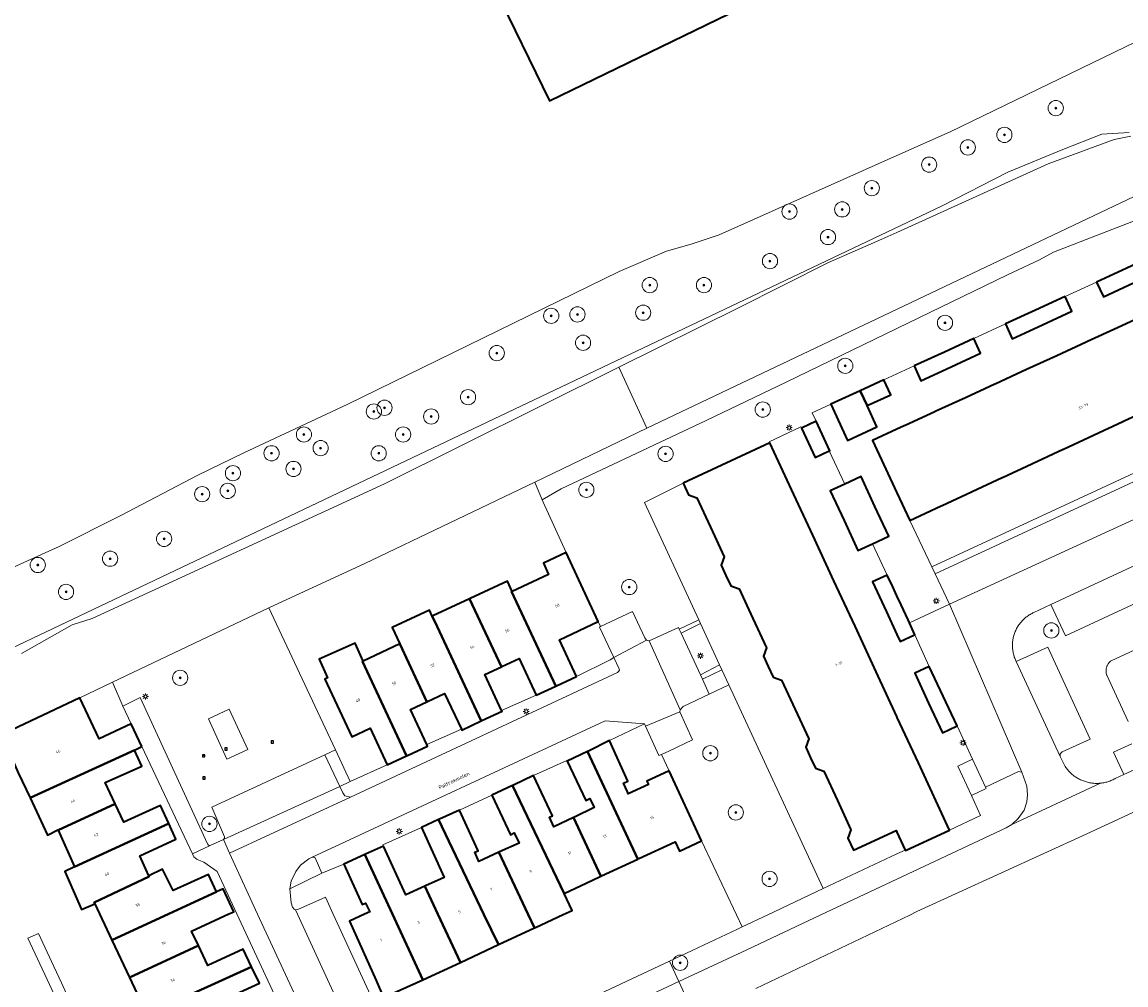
# Model space of a CAD drawing. Header units: metres. Extents: x 131489 to 134032, y 502353 to 503606.
# Tile 21 of 90: x 132885 to 133030, y 502549 to 502676. Entities that reach past the tile are written whole.
import ezdxf
from ezdxf.enums import TextEntityAlignment as Align

# ---------------------------------------------------------------- set-up
doc = ezdxf.new("R2010")
doc.units = ezdxf.units.M
for name, color, linetype, lineweight in [('B-WE-GR-BEPLANTING_CULTUUR_BODEMBEDEKKER-GV', 90, 'Continuous', 18), ('B-WE-GR-BEPLANTING_CULTUUR_HEESTERS-GV', 90, 'Continuous', 18), ('B-WE-GR-BOOM-S', 92, 'Continuous', 25), ('B-WE-GR-GRAS-GV', 60, 'Continuous', 13), ('B-WE-IE-MEUBILAIR_WEGMEUBILAIR-S', 7, 'Continuous', 25), ('B-WE-KL-ET_LS_OV_LICHTMAST-S', 190, 'Continuous', 25), ('B-WE-OG-BEBOUWING-GV', 7, 'Continuous', 35), ('B-WE-OG-BEBOUWING-T18', 1, 'Continuous', 18), ('B-WE-OG-TERREIN_CULTUURSCHEIDING-GV', 7, 'Continuous', 18), ('B-WE-OG-TERREIN_ERF-GV', 7, 'Continuous', 18), ('B-WE-OG-TOPOGRAFIE-T18', 1, 'Continuous', 18), ('B-WE-OG-WATER_SLOOT-GV', 120, 'Continuous', 18), ('B-WE-VH-VERHARDING_BETONSTRAATSTEEN-GV', 252, 'Continuous', 18), ('B-WE-VH-VERHARDING_TEGEL-GV', 252, 'Continuous', 18)]:
    doc.layers.add(name, color=color, linetype=linetype, lineweight=lineweight)
doc.styles.add('NLCS-ISO', font='NLCS-ISO.ttf')
doc.styles.add('NLCS-ISO-M200-T18', font='NLCS-ISO.ttf', dxfattribs={"height": 0.36})
doc.styles.add('NLCS-ISO-M200-T25', font='NLCS-ISO.ttf', dxfattribs={"height": 0.5})

# ---------------------------------------------------------------- blocks, each defined once
blk = doc.blocks.new('SKL-ET_OV_LICHTMAST-SO')
at = {"color": 0, "linetype": 'ByBlock', "lineweight": 18}
for points in [[(-1.25, 0), (-2, 0)], [(-1.41, 1.41), (-0.88, 0.88)], [(0, 2), (0, 1.25)], [(0.88, 0.88), (1.41, 1.41)], [(2, 0), (1.25, 0)], [(-1.41, -1.41), (-0.88, -0.88)], [(0, -1.25), (0, -2)], [(0.88, -0.88), (1.41, -1.41)]]:
    blk.add_lwpolyline(points, dxfattribs=at)
blk.add_circle((0, 0), 1, dxfattribs=at)
blk = doc.blocks.new('SIE-WEG_SPEELTOESTEL-SO')
at = {"flags": 128}
blk.add_lwpolyline([(-0.75, -0.75), (0.75, -0.75), (0.75, 0.75), (-0.75, 0.75)], close=True, dxfattribs=at)
at = {"style": 'NLCS-ISO'}
blk.add_text('SPT', height=0.45, dxfattribs=at).set_placement((0, 0), align=Align.MIDDLE_CENTER)
blk = doc.blocks.new('SGR-BOOM_01-SO')
at = {"linetype": 'ByBlock', "lineweight": 18}
h = blk.add_hatch(color=0, dxfattribs=at)
h.dxf.hatch_style = 1
edge = h.paths.add_edge_path()
edge.add_arc((0, 0), 0.25, 0, 360)
at = {"color": 0, "linetype": 'ByBlock', "lineweight": 18}
for radius in [2, 0.25]:
    blk.add_circle((0, 0), radius, dxfattribs=at)

msp = doc.modelspace()

# ---------------------------------------------------------------- linework, layer by layer
at = {"layer": 'B-WE-GR-BEPLANTING_CULTUUR_BODEMBEDEKKER-GV', "flags": 128}
msp.add_lwpolyline([(132971.637, 502595.267), (132974.168, 502589.78), (132976.701, 502591.094), (132974.189, 502596.518)], close=True, dxfattribs=at)
at = {"layer": 'B-WE-GR-BEPLANTING_CULTUUR_HEESTERS-GV', "flags": 128}
for points in [[(133039.674, 502603.04), (133022.149, 502594.905), (133020.238, 502599.023), (133018.007, 502597.987), (133017.882, 502597.93), (133017.758, 502597.869), (133017.637, 502597.804), (133017.517, 502597.736), (133017.399, 502597.664), (133017.284, 502597.589), (133017.171, 502597.511), (133017.06, 502597.429), (133016.951, 502597.345), (133016.845, 502597.257), (133016.741, 502597.166), (133016.641, 502597.072), (133016.543, 502596.975), (133016.447, 502596.876), (133016.355, 502596.774), (133016.266, 502596.669), (133016.18, 502596.561), (133016.097, 502596.451), (133016.017, 502596.339), (133015.941, 502596.225), (133015.867, 502596.108), (133015.798, 502595.989), (133015.732, 502595.868), (133015.669, 502595.746), (133015.61, 502595.621), (133015.554, 502595.495), (133015.503, 502595.368), (133015.455, 502595.239), (133015.41, 502595.108), (133015.37, 502594.977), (133015.333, 502594.844), (133015.3, 502594.71), (133015.272, 502594.575), (133015.247, 502594.44), (133015.226, 502594.304), (133015.209, 502594.167), (133015.195, 502594.03), (133015.186, 502593.893), (133015.181, 502593.755), (133015.18, 502593.617), (133015.183, 502593.48), (133015.19, 502593.342), (133015.201, 502593.205), (133015.216, 502593.068), (133015.235, 502592.932), (133015.258, 502592.796), (133015.284, 502592.661), (133015.315, 502592.526), (133015.35, 502592.393), (133015.388, 502592.261), (133015.43, 502592.13), (133015.476, 502592), (133015.526, 502591.871), (133015.579, 502591.745), (133015.637, 502591.619), (133015.683, 502591.524), (133019.816, 502593.427), (133025.384, 502581.338), (133021.702, 502579.654), (133021.472, 502579.409), (133021.45, 502579.074), (133022.108, 502577.748), (133022.188, 502577.632), (133022.271, 502577.517), (133022.357, 502577.406), (133022.447, 502577.296), (133022.539, 502577.19), (133022.635, 502577.085), (133022.733, 502576.984), (133022.835, 502576.886), (133022.939, 502576.79), (133023.045, 502576.698), (133023.155, 502576.608), (133023.267, 502576.522), (133023.381, 502576.438), (133023.497, 502576.359), (133023.616, 502576.282), (133023.737, 502576.209), (133023.859, 502576.139), (133023.984, 502576.073), (133024.111, 502576.01), (133024.239, 502575.951), (133024.369, 502575.895), (133024.5, 502575.844), (133024.633, 502575.796), (133024.768, 502575.752), (133024.903, 502575.711), (133025.039, 502575.675), (133025.052, 502575.671), (133025.189, 502575.639), (133025.328, 502575.611), (133025.467, 502575.586), (133025.606, 502575.566), (133025.747, 502575.549), (133025.887, 502575.537), (133026.028, 502575.528), (133026.17, 502575.523), (133026.311, 502575.523), (133026.452, 502575.526), (133026.593, 502575.534), (133026.734, 502575.545), (133026.755, 502575.547), (133026.896, 502575.563), (133027.036, 502575.583), (133027.175, 502575.607), (133027.314, 502575.635), (133027.451, 502575.667), (133027.588, 502575.703), (133027.724, 502575.742), (133027.859, 502575.786), (133027.992, 502575.833), (133028.124, 502575.884), (133028.255, 502575.939), (133028.383, 502575.997), (133028.511, 502576.059), (133028.636, 502576.124), (133028.681, 502576.149), (133029.821, 502576.675), (133028.46, 502579.624), (133030.855, 502580.728)], [(133030.382, 502583.64), (133027.58, 502589.724), (133027.554, 502589.802), (133027.532, 502589.881), (133027.513, 502589.961), (133027.499, 502590.042), (133027.488, 502590.123), (133027.481, 502590.205), (133027.479, 502590.287), (133027.48, 502590.369), (133027.485, 502590.451), (133027.495, 502590.532), (133027.508, 502590.613), (133027.525, 502590.694), (133027.546, 502590.773), (133027.571, 502590.851), (133027.6, 502590.928), (133027.633, 502591.003), (133027.669, 502591.077), (133027.708, 502591.149), (133027.751, 502591.219), (133027.798, 502591.286), (133027.847, 502591.352), (133027.9, 502591.415), (133027.956, 502591.475), (133028.015, 502591.532), (133028.076, 502591.587), (133028.14, 502591.638), (133028.142, 502591.64), (133040.334, 502597.299)]]:
    msp.add_lwpolyline(points, dxfattribs=at)
msp.add_lwpolyline([(132975.332, 502587.256), (132977.905, 502588.492), (132976.994, 502590.46), (132974.432, 502589.206)], close=True, dxfattribs=at)
at = {"layer": 'B-WE-GR-GRAS-GV', "flags": 128}
for points in [[(132802.239, 502684.06), (132805.451, 502675.436), (132805.451, 502672.834), (132806.19, 502668.563), (132810.367, 502659.513), (132813.513, 502657.652), (132819.219, 502656.761), (132820.315, 502656.783), (132823.783, 502656.852), (132825.168, 502656.626), (132826.028, 502655.947), (132833.776, 502640.608), (132842.734, 502621.971), (132854.083, 502598.817), (132860.786, 502585.334), (132864.342, 502584.13), (132867.695, 502586.243), (132871.042, 502587.838), (132873.877, 502588.656), (133005.841, 502651.356), (133014.59, 502655.863), (133021.821, 502658.803), (133026.93, 502660.828), (133030.529, 502661.044)], [(133044.341, 502679.293), (133007.01, 502661.154), (133000, 502658.03), (132976.636, 502647.619), (132972.981, 502646.359), (132969.739, 502645.452), (132963.496, 502642.77), (132927.733, 502625.329), (132914.171, 502618.978), (132908.124, 502616.037), (132898.021, 502610.741), (132889.903, 502606.672), (132882.464, 502603.272)]]:
    msp.add_lwpolyline(points, dxfattribs=at)
at = {"layer": 'B-WE-OG-BEBOUWING-GV', "flags": 128}
for points in [[(132925.528, 502717.024), (132922.379, 502715.522), (132926.397, 502707.285), (132926.619, 502706.83), (132932.675, 502709.668), (132954.345, 502665.233), (132980.807, 502678.052), (132963.612, 502713.354), (132960.131, 502720.501), (132959.837, 502721.104), (132959.41, 502720.921), (132956.479, 502726.959), (132949.558, 502723.578), (132948.241, 502722.935), (132938.402, 502718.128), (132927.621, 502712.862)], [(133026.234, 502641.402), (133027.129, 502639.458), (133031.099, 502641.285), (133034.969, 502643.066), (133034.074, 502645.01), (133030.204, 502643.229)], [(133022.101, 502639.5), (133018.231, 502637.719), (133014.261, 502635.892), (133015.156, 502633.948), (133019.126, 502635.775), (133022.996, 502637.556)], [(133002.27, 502630.373), (133003.165, 502628.429), (133007.148, 502630.262), (133011.005, 502632.037), (133010.11, 502633.981), (133006.254, 502632.206)], [(132995.172, 502627.107), (132996.07, 502625.164), (132999.195, 502626.602), (132998.3, 502628.546)], [(132995.172, 502627.107), (132991.333, 502625.341), (132993.527, 502620.571), (132997.362, 502622.357), (132996.07, 502625.164)], [(132987.449, 502622.201), (132989.238, 502618.336), (132991.115, 502619.205), (132991.18, 502619.235), (132989.391, 502623.1)], [(132971.891, 502614.99), (132972.616, 502613.44), (132973.71, 502613.033), (132975.499, 502609.179), (132977.295, 502605.31), (132976.901, 502604.213), (132977.535, 502602.848), (132978.172, 502601.475), (132979.265, 502601.068), (132981.058, 502597.206), (132982.855, 502593.336), (132982.461, 502592.238), (132983.094, 502590.875), (132983.732, 502589.501), (132984.825, 502589.094), (132986.617, 502585.233), (132988.41, 502581.371), (132988.016, 502580.273), (132988.653, 502578.903), (132989.292, 502577.527), (132990.383, 502577.119), (132992.175, 502573.261), (132993.966, 502569.406), (132993.572, 502568.308), (132994.292, 502566.758), (132999.883, 502569.355), (133000, 502569.102), (133001.079, 502566.77), (133001.111, 502566.7), (133006.928, 502569.397), (133002.835, 502578.208), (133000.055, 502584.194), (133000, 502584.312), (132997.275, 502590.179), (132994.494, 502596.165), (132991.714, 502602.151), (132988.934, 502608.137), (132986.153, 502614.123), (132983.293, 502620.281)], [(132993.154, 502614.86), (132991.245, 502613.977), (132993.065, 502610.056), (132994.886, 502606.134), (132996.776, 502607.008), (132998.926, 502608.002), (132997.105, 502611.924), (132995.284, 502615.846)], [(132957.894, 502589.582), (132955.64, 502594.402), (132960.76, 502596.794), (132956.528, 502605.854), (132953.538, 502604.457), (132954.224, 502602.989), (132949.457, 502600.76), (132949.369, 502600.719), (132955.168, 502588.307), (132955.248, 502588.345)], [(132948.02, 502590.839), (132948.101, 502590.877), (132950.348, 502591.927), (132952.602, 502587.107), (132955.168, 502588.307), (132949.369, 502600.719), (132949.457, 502600.76), (132948.808, 502602.115), (132943.916, 502599.827), (132943.834, 502599.789)], [(133001.645, 502596.623), (133001.473, 502596.995), (133000.556, 502598.977), (133000, 502600.178), (132999.456, 502601.354), (132998.7, 502602.875), (132996.801, 502601.996), (132998.615, 502598.077), (133000, 502595.085), (133000.429, 502594.158), (133002.31, 502595.028), (133002.371, 502595.056)], [(132943.834, 502599.789), (132939.023, 502597.539), (132938.943, 502597.504), (132939.572, 502596.138), (132945.374, 502583.727), (132945.458, 502583.766), (132948.108, 502585.005), (132948.056, 502585.115), (132945.854, 502589.826), (132948.02, 502590.839)], [(132939.572, 502596.138), (132938.943, 502597.504), (132938.581, 502598.288), (132933.65, 502596.004), (132934.672, 502593.845), (132938.213, 502586.253), (132938.31, 502586.298), (132940.553, 502587.347), (132942.758, 502582.63), (132942.807, 502582.526), (132945.374, 502583.727)], [(132929.868, 502591.599), (132928.814, 502593.961), (132924.057, 502591.827), (132925.155, 502589.395), (132924.817, 502589.237), (132928.366, 502581.647), (132930.766, 502582.77), (132933.021, 502577.949), (132935.57, 502579.141), (132929.772, 502591.554)], [(132929.868, 502591.599), (132929.772, 502591.554), (132935.57, 502579.141), (132935.672, 502579.189), (132938.322, 502580.428), (132938.235, 502580.614), (132936.067, 502585.249), (132938.213, 502586.253), (132934.672, 502593.845)], [(133004.257, 502590.884), (133002.353, 502590.002), (133004.165, 502586.087), (133005.977, 502582.172), (133007.846, 502583.038), (133007.918, 502583.072), (133006.088, 502586.978)], [(132900.757, 502580.36), (132899.357, 502583.337), (132895.164, 502581.366), (132892.617, 502586.785), (132880.433, 502581.048), (132881.949, 502577.822), (132883.774, 502578.602), (132884.529, 502576.919), (132886.084, 502573.61), (132899.783, 502579.902)], [(132970.079, 502577.16), (132967.149, 502575.8), (132967.347, 502575.374), (132964.692, 502574.157), (132964.58, 502574.403), (132964.05, 502575.563), (132964.641, 502575.834), (132962.242, 502581.146), (132959.455, 502579.761), (132959.34, 502579.706), (132965.95, 502565.586), (132966.066, 502565.64), (132970.846, 502567.859), (132971.419, 502566.625), (132974.34, 502567.981)], [(132886.084, 502573.61), (132888.378, 502568.728), (132889.741, 502569.423), (132889.764, 502569.371), (132897.264, 502572.851), (132895.942, 502575.647), (132900.788, 502577.799), (132899.783, 502579.902)], [(132957.499, 502571.044), (132961.084, 502563.326), (132961.199, 502563.38), (132965.95, 502565.586), (132959.34, 502579.706), (132956.666, 502578.437), (132959.119, 502573.264), (132959.661, 502573.521), (132960.223, 502572.336), (132957.613, 502571.098)], [(132957.499, 502571.044), (132954.931, 502569.826), (132954.339, 502571.075), (132954.758, 502571.274), (132952.251, 502576.561), (132949.618, 502575.312), (132949.502, 502575.257), (132956.263, 502561.034), (132956.379, 502561.089), (132958.439, 502562.068), (132960.894, 502563.235), (132961.084, 502563.326)], [(132946.759, 502573.956), (132949.216, 502568.775), (132949.71, 502569.01), (132950.337, 502567.687), (132947.793, 502566.526), (132947.677, 502566.473), (132951.534, 502558.302), (132952.368, 502556.536), (132952.484, 502556.589), (132956.158, 502558.295), (132957.31, 502558.83), (132956.263, 502561.034), (132949.502, 502575.257)], [(132897.264, 502572.851), (132889.764, 502569.371), (132891.935, 502564.543), (132904.297, 502570.233), (132903.209, 502572.632), (132898.415, 502570.419)], [(132939.76, 502570.77), (132945.723, 502558.311), (132947.626, 502554.335), (132952.368, 502556.536), (132951.534, 502558.302), (132947.677, 502566.473), (132945.06, 502565.279), (132944.516, 502566.472), (132944.955, 502566.673), (132942.512, 502572.026), (132939.876, 502570.823)], [(132894.605, 502559.691), (132894.523, 502559.864), (132901.752, 502563.297), (132901.707, 502563.393), (132900.498, 502566.005), (132905.224, 502568.189), (132904.297, 502570.233), (132891.935, 502564.543), (132890.637, 502563.953), (132892.848, 502558.969)], [(132942.634, 502552.004), (132947.626, 502554.335), (132945.723, 502558.311), (132939.76, 502570.77), (132937.503, 502569.74), (132940.498, 502563.178), (132938.067, 502562.069), (132937.951, 502562.016), (132939.68, 502558.32)], [(132942.634, 502552.004), (132939.68, 502558.32), (132937.951, 502562.016), (132935.445, 502560.872), (132932.519, 502567.283), (132930.182, 502566.216), (132930.067, 502566.163), (132933.711, 502558.33), (132937.712, 502549.728)], [(132937.712, 502549.728), (132933.711, 502558.33), (132930.067, 502566.163), (132927.321, 502564.91), (132929.742, 502559.604), (132930.183, 502559.805), (132930.711, 502558.646), (132930.03, 502558.335), (132928.06, 502557.436), (132931.543, 502549.614), (132932.544, 502547.39)], [(132894.605, 502559.691), (132895.216, 502558.389), (132896.842, 502554.922), (132904.309, 502558.375), (132910.581, 502561.275), (132909.534, 502563.555), (132904.882, 502561.455), (132903.487, 502564.259), (132901.707, 502563.393), (132901.752, 502563.297), (132894.523, 502559.864)], [(132908.216, 502554.202), (132907.311, 502556.121), (132912.195, 502558.363), (132912.848, 502558.662), (132911.463, 502561.68), (132910.581, 502561.275), (132904.309, 502558.375), (132896.842, 502554.922), (132899.147, 502550.007)], [(132908.216, 502554.202), (132899.147, 502550.007), (132901.423, 502545.156), (132902.739, 502545.763), (132915.183, 502551.429), (132914.087, 502553.722), (132909.455, 502551.576)], [(132911.526, 502547.13), (132916.214, 502549.272), (132915.183, 502551.429), (132902.739, 502545.763), (132901.423, 502545.156), (132903.8, 502540.233), (132905.057, 502540.822), (132912.807, 502544.372)]]:
    msp.add_lwpolyline(points, close=True, dxfattribs=at)
msp.add_lwpolyline([(133032.981, 502637.23), (133029.067, 502635.429), (133029.011, 502635.403), (133025.053, 502633.582), (133024.878, 502633.501), (133021.008, 502631.72), (133017.032, 502629.89), (133013.012, 502628.04), (133012.887, 502627.982), (133009.008, 502626.197), (133005.047, 502624.374), (133004.985, 502624.346), (133001.077, 502622.547), (133000.972, 502622.499), (133000, 502622.052), (132996.776, 502620.568), (133000, 502613.715), (133001.706, 502610.089), (133005.807, 502611.993), (133005.946, 502612.057), (133009.814, 502613.853), (133009.91, 502613.897), (133013.822, 502615.713), (133013.874, 502615.737), (133017.738, 502617.531), (133017.829, 502617.573), (133021.836, 502619.433), (133021.883, 502619.455), (133025.845, 502621.294), (133029.711, 502623.089), (133029.852, 502623.154), (133033.849, 502625.009)], dxfattribs=at)
at = {"layer": 'B-WE-OG-TERREIN_CULTUURSCHEIDING-GV', "flags": 128}
for points in [[(132980.807, 502678.052), (132954.345, 502665.233), (132932.675, 502709.668)], [(132882.464, 502603.272), (132889.903, 502606.672), (132898.021, 502610.741), (132908.124, 502616.037), (132914.171, 502618.978), (132927.733, 502625.329), (132963.496, 502642.77), (132969.739, 502645.452), (132972.981, 502646.359), (132976.636, 502647.619), (133000, 502658.03), (133007.01, 502661.154), (133044.341, 502679.293)], [(133032.082, 502653.084), (132967.156, 502622.203), (132952.409, 502615.124), (132953.383, 502612.785), (132955.857, 502614.236), (132974.926, 502623.19), (132985.443, 502628.241), (133014.552, 502642.369), (133018.725, 502644.333), (133020.574, 502645.331), (133034.585, 502650.775)], [(133034.585, 502650.775), (133020.574, 502645.331), (133018.725, 502644.333), (133014.552, 502642.369), (132985.443, 502628.241), (132974.926, 502623.19), (132955.857, 502614.236), (132953.383, 502612.785), (132953.519, 502612.458), (132956.528, 502605.854), (132960.76, 502596.794), (132961.055, 502596.147), (132965.238, 502598.093), (132966.863, 502594.634), (132967.11, 502594.342), (132967.462, 502594.252), (132971.3, 502595.997), (132971.399, 502595.783), (132973.953, 502597.028), (132966.828, 502612.413), (132971.891, 502614.99), (132983.293, 502620.281), (132983.226, 502620.426), (132987.371, 502622.369), (132987.449, 502622.201), (132989.391, 502623.1), (132988.877, 502624.211), (132991.333, 502625.341), (132995.172, 502627.107), (132998.3, 502628.546), (133000, 502629.328), (133002.27, 502630.373), (133006.254, 502632.206), (133010.11, 502633.981), (133014.261, 502635.892), (133018.231, 502637.719), (133022.101, 502639.5), (133026.234, 502641.402), (133030.204, 502643.229)], [(133040.334, 502597.299), (133028.142, 502591.64), (133028.14, 502591.638), (133028.076, 502591.587), (133028.015, 502591.532), (133027.956, 502591.475), (133027.9, 502591.415), (133027.847, 502591.352), (133027.798, 502591.286), (133027.751, 502591.219), (133027.708, 502591.149), (133027.669, 502591.077), (133027.633, 502591.003), (133027.6, 502590.928), (133027.571, 502590.851), (133027.546, 502590.773), (133027.525, 502590.694), (133027.508, 502590.613), (133027.495, 502590.532), (133027.485, 502590.451), (133027.48, 502590.369), (133027.479, 502590.287), (133027.481, 502590.205), (133027.488, 502590.123), (133027.499, 502590.042), (133027.513, 502589.961), (133027.532, 502589.881), (133027.554, 502589.802), (133027.58, 502589.724), (133030.382, 502583.64)]]:
    msp.add_lwpolyline(points, dxfattribs=at)
for points in [[(132896.932, 502588.837), (132898.275, 502585.651), (132900.551, 502586.818), (132909.397, 502567.574), (132909.535, 502567.413), (132909.742, 502567.351), (132911.483, 502568.147), (132911.651, 502568.338), (132911.649, 502568.489), (132909.967, 502572.411), (132924.828, 502579.272), (132926.212, 502579.933), (132917.463, 502598.601)], [(132971.519, 502585.21), (132971.46, 502584.947), (132973.131, 502581.267), (132970.008, 502579.779), (132969.042, 502579.318), (132970.079, 502577.16), (132974.34, 502567.981), (132978.897, 502558.26), (132979.647, 502556.661), (132983.024, 502558.254), (132990.316, 502561.693), (132977.905, 502588.492), (132975.332, 502587.256), (132971.902, 502585.608)], [(132914.713, 502579.959), (132911.957, 502578.687), (132909.509, 502583.99), (132912.264, 502585.262)]]:
    msp.add_lwpolyline(points, close=True, dxfattribs=at)
at = {"layer": 'B-WE-OG-TERREIN_ERF-GV', "flags": 128}
for points in [[(133001.706, 502610.089), (133004.584, 502603.972), (133052.759, 502626.335), (133049.917, 502632.468), (133045.881, 502630.595), (133045.63, 502630.478), (133041.874, 502628.735), (133041.666, 502628.638), (133037.867, 502626.874), (133037.802, 502626.844), (133033.849, 502625.009), (133029.852, 502623.154), (133029.711, 502623.089), (133025.845, 502621.294), (133021.883, 502619.455), (133021.836, 502619.433), (133017.829, 502617.573), (133017.738, 502617.531), (133013.874, 502615.737), (133013.822, 502615.713), (133009.91, 502613.897), (133009.814, 502613.853), (133005.946, 502612.057), (133005.807, 502611.993)], [(132953.538, 502604.457), (132956.528, 502605.854), (132953.519, 502612.458), (132953.383, 502612.785), (132952.409, 502615.124), (132930.071, 502604.401), (132917.463, 502598.601), (132926.212, 502579.933), (132928.169, 502575.757), (132933.021, 502577.949), (132930.766, 502582.77), (132928.366, 502581.647), (132924.817, 502589.237), (132925.155, 502589.395), (132924.057, 502591.827), (132928.814, 502593.961), (132929.868, 502591.599), (132934.672, 502593.845), (132933.65, 502596.004), (132938.581, 502598.288), (132938.943, 502597.504), (132939.023, 502597.539), (132943.834, 502599.789), (132943.916, 502599.827), (132948.808, 502602.115), (132949.457, 502600.76), (132954.224, 502602.989)], [(132971.891, 502614.99), (132966.828, 502612.413), (132973.953, 502597.028), (132974.189, 502596.518), (132976.701, 502591.094), (132976.994, 502590.46), (132977.905, 502588.492), (132990.316, 502561.693), (133000, 502566.261), (133001.079, 502566.77), (133000, 502569.102), (132999.883, 502569.355), (132994.292, 502566.758), (132993.572, 502568.308), (132993.966, 502569.406), (132992.175, 502573.261), (132990.383, 502577.119), (132989.292, 502577.527), (132988.653, 502578.903), (132988.016, 502580.273), (132988.41, 502581.371), (132986.617, 502585.233), (132984.825, 502589.094), (132983.732, 502589.501), (132983.094, 502590.875), (132982.461, 502592.238), (132982.855, 502593.336), (132981.058, 502597.206), (132979.265, 502601.068), (132978.172, 502601.475), (132977.535, 502602.848), (132976.901, 502604.213), (132977.295, 502605.31), (132975.499, 502609.179), (132973.71, 502613.033), (132972.616, 502613.44)], [(132957.894, 502589.582), (132962.308, 502591.751), (132962.786, 502592.086), (132960.897, 502596.074), (132961.055, 502596.147), (132960.76, 502596.794), (132955.64, 502594.402)], [(132948.056, 502585.115), (132952.602, 502587.107), (132950.348, 502591.927), (132948.101, 502590.877), (132948.02, 502590.839), (132945.854, 502589.826)], [(132898.275, 502585.651), (132896.932, 502588.837), (132892.617, 502586.785), (132895.164, 502581.366), (132899.357, 502583.337)], [(132938.235, 502580.614), (132942.758, 502582.63), (132940.553, 502587.347), (132938.31, 502586.298), (132938.213, 502586.253), (132936.067, 502585.249)], [(132970.079, 502577.16), (132969.042, 502579.318), (132968.725, 502579.167), (132966.976, 502583.057), (132966.841, 502583.358), (132962.242, 502581.146), (132964.641, 502575.834), (132964.05, 502575.563), (132964.58, 502574.403), (132964.692, 502574.157), (132967.347, 502575.374), (132967.149, 502575.8)], [(132957.499, 502571.044), (132957.613, 502571.098), (132960.223, 502572.336), (132959.661, 502573.521), (132959.119, 502573.264), (132956.666, 502578.437), (132956.61, 502578.553), (132952.251, 502576.561), (132954.758, 502571.274), (132954.339, 502571.075), (132954.931, 502569.826)], [(132946.759, 502573.956), (132942.512, 502572.026), (132944.955, 502566.673), (132944.516, 502566.472), (132945.06, 502565.279), (132947.677, 502566.473), (132947.793, 502566.526), (132950.337, 502567.687), (132949.71, 502569.01), (132949.216, 502568.775)], [(132937.503, 502569.74), (132932.451, 502567.432), (132932.519, 502567.283), (132935.445, 502560.872), (132937.951, 502562.016), (132938.067, 502562.069), (132940.498, 502563.178)]]:
    msp.add_lwpolyline(points, close=True, dxfattribs=at)
for points in [[(132920.83, 502542.09), (132913.254, 502558.361), (132910.658, 502563.935), (132908.912, 502565.185), (132908.041, 502565.542), (132907.61, 502565.875), (132907.415, 502566.287), (132900.757, 502580.36), (132899.783, 502579.902), (132900.788, 502577.799), (132895.942, 502575.647), (132897.264, 502572.851), (132898.415, 502570.419), (132903.209, 502572.632), (132904.297, 502570.233), (132905.224, 502568.189), (132900.498, 502566.005), (132901.707, 502563.393), (132903.487, 502564.259), (132904.882, 502561.455), (132909.534, 502563.555), (132910.581, 502561.275), (132911.463, 502561.68), (132912.848, 502558.662), (132912.195, 502558.363), (132907.311, 502556.121), (132908.216, 502554.202), (132909.455, 502551.576), (132914.087, 502553.722), (132915.183, 502551.429), (132916.214, 502549.272), (132911.526, 502547.13)], [(132901.423, 502545.156), (132899.147, 502550.007), (132896.842, 502554.922), (132895.216, 502558.389), (132894.605, 502559.691), (132892.848, 502558.969), (132890.637, 502563.953), (132891.935, 502564.543), (132889.764, 502569.371), (132889.741, 502569.423), (132888.378, 502568.728), (132886.084, 502573.61), (132884.529, 502576.919)], [(132936.102, 502536.202), (132970.096, 502552.173), (132979.071, 502556.389), (132979.647, 502556.661), (132978.897, 502558.26), (132974.34, 502567.981), (132971.419, 502566.625), (132970.846, 502567.859), (132966.066, 502565.64), (132965.95, 502565.586), (132961.199, 502563.38), (132961.084, 502563.326), (132960.894, 502563.235), (132958.439, 502562.068), (132956.379, 502561.089), (132956.263, 502561.034), (132957.31, 502558.83), (132956.158, 502558.295), (132952.484, 502556.589), (132952.368, 502556.536), (132947.626, 502554.335), (132942.634, 502552.004), (132937.712, 502549.728), (132932.544, 502547.39), (132931.543, 502549.614), (132928.06, 502557.436), (132930.03, 502558.335), (132930.711, 502558.646), (132930.183, 502559.805), (132929.742, 502559.604), (132927.321, 502564.91), (132924.412, 502563.715), (132920.209, 502561.669), (132920.4, 502559.818), (132920.576, 502559.25), (132920.767, 502558.981), (132920.958, 502558.908), (132921.271, 502558.972), (132924.888, 502560.579), (132925.917, 502558.342), (132934.655, 502539.347)], [(132897.473, 502530.154), (132885.802, 502555.192), (132887.168, 502555.813), (132889.204, 502551.445), (132890.199, 502549.309), (132891.579, 502546.348)]]:
    msp.add_lwpolyline(points, dxfattribs=at)
at = {"layer": 'B-WE-OG-WATER_SLOOT-GV', "flags": 128}
for points in [[(133030.529, 502661.044), (133026.93, 502660.828), (133021.821, 502658.803), (133014.59, 502655.863), (133005.841, 502651.356), (132873.877, 502588.656)], [(132884.943, 502592.588), (132891.629, 502596.367), (132894.243, 502597.181), (132932.672, 502614.902), (132963.469, 502630.2), (132979.172, 502638), (132990.992, 502643.978), (132998.04, 502647.022), (133000, 502647.911), (133019.87, 502656.923), (133028.545, 502660.136), (133030.72, 502660.582)], [(133030.72, 502660.582), (133028.545, 502660.136), (133019.87, 502656.923), (133000, 502647.911), (132998.04, 502647.022), (132990.992, 502643.978), (132979.172, 502638), (132963.469, 502630.2), (132967.156, 502622.203), (133032.082, 502653.084)], [(132880.433, 502581.048), (132892.617, 502586.785), (132896.932, 502588.837), (132917.463, 502598.601), (132930.071, 502604.401), (132952.409, 502615.124), (132967.156, 502622.203), (132963.469, 502630.2), (132932.672, 502614.902), (132894.243, 502597.181), (132891.629, 502596.367), (132884.943, 502592.588)]]:
    msp.add_lwpolyline(points, dxfattribs=at)
at = {"layer": 'B-WE-VH-VERHARDING_BETONSTRAATSTEEN-GV', "flags": 128}
for points in [[(133035.429, 502612.183), (133006.927, 502599.068), (133016.403, 502576.996), (133017.072, 502575.149), (133017.161, 502574.022), (133017.058, 502573.104), (133016.71, 502571.996), (133015.956, 502570.891), (133015.123, 502570.138), (133026.755, 502575.547), (133026.734, 502575.545), (133026.593, 502575.534), (133026.452, 502575.526), (133026.311, 502575.523), (133026.17, 502575.523), (133026.028, 502575.528), (133025.887, 502575.537), (133025.747, 502575.549), (133025.606, 502575.566), (133025.467, 502575.586), (133025.328, 502575.611), (133025.189, 502575.639), (133025.052, 502575.671), (133025.039, 502575.675), (133024.903, 502575.711), (133024.768, 502575.752), (133024.633, 502575.796), (133024.5, 502575.844), (133024.369, 502575.895), (133024.239, 502575.951), (133024.111, 502576.01), (133023.984, 502576.073), (133023.859, 502576.139), (133023.737, 502576.209), (133023.616, 502576.282), (133023.497, 502576.359), (133023.381, 502576.438), (133023.267, 502576.522), (133023.155, 502576.608), (133023.045, 502576.698), (133022.939, 502576.79), (133022.835, 502576.886), (133022.733, 502576.984), (133022.635, 502577.085), (133022.539, 502577.19), (133022.447, 502577.296), (133022.357, 502577.406), (133022.271, 502577.517), (133022.188, 502577.632), (133022.108, 502577.748), (133021.45, 502579.074), (133015.683, 502591.524), (133015.637, 502591.619), (133015.579, 502591.745), (133015.526, 502591.871), (133015.476, 502592), (133015.43, 502592.13), (133015.388, 502592.261), (133015.35, 502592.393), (133015.315, 502592.526), (133015.284, 502592.661), (133015.258, 502592.796), (133015.235, 502592.932), (133015.216, 502593.068), (133015.201, 502593.205), (133015.19, 502593.342), (133015.183, 502593.48), (133015.18, 502593.617), (133015.181, 502593.755), (133015.186, 502593.893), (133015.195, 502594.03), (133015.209, 502594.167), (133015.226, 502594.304), (133015.247, 502594.44), (133015.272, 502594.575), (133015.3, 502594.71), (133015.333, 502594.844), (133015.37, 502594.977), (133015.41, 502595.108), (133015.455, 502595.239), (133015.503, 502595.368), (133015.554, 502595.495), (133015.61, 502595.621), (133015.669, 502595.746), (133015.732, 502595.868), (133015.798, 502595.989), (133015.867, 502596.108), (133015.941, 502596.225), (133016.017, 502596.339), (133016.097, 502596.451), (133016.18, 502596.561), (133016.266, 502596.669), (133016.355, 502596.774), (133016.447, 502596.876), (133016.543, 502596.975), (133016.641, 502597.072), (133016.741, 502597.166), (133016.845, 502597.257), (133016.951, 502597.345), (133017.06, 502597.429), (133017.171, 502597.511), (133017.284, 502597.589), (133017.399, 502597.664), (133017.517, 502597.736), (133017.637, 502597.804), (133017.758, 502597.869), (133017.882, 502597.93), (133018.007, 502597.987), (133020.238, 502599.023), (133037.751, 502607.18)], [(132930.871, 502537.37), (132921.215, 502558.349), (132920.958, 502558.908), (132920.767, 502558.981), (132920.576, 502559.25), (132920.4, 502559.818), (132920.209, 502561.669), (132920.397, 502562.679), (132921.01, 502563.938), (132921.617, 502564.795), (132922.729, 502565.618), (132923.069, 502565.766), (132961.642, 502583.749), (132966.841, 502583.358), (132966.976, 502583.057), (132971.46, 502584.947), (132971.519, 502585.21), (132967.462, 502594.252), (132967.11, 502594.342), (132962.786, 502592.086), (132963.466, 502590.651), (132963.524, 502590.404), (132963.464, 502590.254), (132963.264, 502590.088), (132928.198, 502573.722), (132912.273, 502566.338), (132915.965, 502558.357), (132923.011, 502543.124)], [(133032.215, 502577.779), (133029.821, 502576.675), (133028.681, 502576.149), (133028.636, 502576.124), (133028.511, 502576.059), (133028.383, 502575.997), (133028.255, 502575.939), (133028.124, 502575.884), (133027.992, 502575.833), (133027.859, 502575.786), (133027.724, 502575.742), (133027.588, 502575.703), (133027.451, 502575.667), (133027.314, 502575.635), (133027.175, 502575.607), (133027.036, 502575.583), (133026.896, 502575.563), (133026.755, 502575.547), (133015.123, 502570.138), (133014.375, 502569.691), (133000, 502562.937), (132990.01, 502558.243), (132980.273, 502553.668), (132971.34, 502549.471), (132973.395, 502545.006)], [(132981.451, 502548.585), (133001.687, 502558.225), (133002.621, 502558.67), (133024.859, 502568.86), (133032.223, 502572.253)], [(132973.395, 502545.006), (132971.34, 502549.471), (132937.899, 502533.759)]]:
    msp.add_lwpolyline(points, dxfattribs=at)
for points in [[(132914.713, 502579.959), (132912.264, 502585.262), (132909.509, 502583.99), (132911.957, 502578.687)], [(132952.251, 502576.561), (132956.61, 502578.553), (132956.666, 502578.437), (132959.34, 502579.706), (132959.455, 502579.761), (132962.242, 502581.146), (132966.841, 502583.358), (132961.642, 502583.749), (132923.069, 502565.766), (132923.379, 502565.811), (132923.558, 502565.723), (132924.412, 502563.715), (132927.321, 502564.91), (132930.067, 502566.163), (132930.182, 502566.216), (132932.519, 502567.283), (132932.451, 502567.432), (132937.503, 502569.74), (132939.76, 502570.77), (132939.876, 502570.823), (132942.512, 502572.026), (132946.759, 502573.956), (132949.502, 502575.257), (132949.618, 502575.312)], [(132912.273, 502566.338), (132928.198, 502573.722), (132927.454, 502573.908), (132927.189, 502574.272), (132926.783, 502575.131), (132911.483, 502568.147)], [(132912.273, 502566.338), (132911.483, 502568.147), (132909.742, 502567.351), (132907.415, 502566.287), (132907.61, 502565.875), (132908.041, 502565.542), (132908.912, 502565.185), (132910.658, 502563.935), (132913.254, 502558.361), (132920.83, 502542.09), (132923.011, 502543.124), (132915.965, 502558.357)]]:
    msp.add_lwpolyline(points, close=True, dxfattribs=at)
at = {"layer": 'B-WE-VH-VERHARDING_TEGEL-GV', "flags": 128}
msp.add_lwpolyline([(133031.099, 502641.285), (133027.129, 502639.458), (133026.234, 502641.402), (133022.101, 502639.5), (133022.996, 502637.556), (133019.126, 502635.775), (133015.156, 502633.948), (133014.261, 502635.892), (133010.11, 502633.981), (133011.005, 502632.037), (133007.148, 502630.262), (133003.165, 502628.429), (133002.27, 502630.373), (133000, 502629.328), (132998.3, 502628.546), (132999.195, 502626.602), (132996.07, 502625.164), (132997.362, 502622.357), (132993.527, 502620.571), (132991.333, 502625.341), (132988.877, 502624.211), (132989.391, 502623.1), (132991.18, 502619.235), (132991.115, 502619.205), (132993.154, 502614.86), (132995.284, 502615.846), (132997.105, 502611.924), (132998.926, 502608.002), (132996.776, 502607.008), (132998.7, 502602.875), (132999.456, 502601.354), (133000, 502600.178), (133000.556, 502598.977), (133001.473, 502596.995), (133001.645, 502596.623), (133006.927, 502599.068), (133005.022, 502603.04), (133004.584, 502603.972), (133001.706, 502610.089), (133000, 502613.715), (132996.776, 502620.568), (133000, 502622.052), (133000.972, 502622.499), (133001.077, 502622.547), (133004.985, 502624.346), (133005.047, 502624.374), (133009.008, 502626.197), (133012.887, 502627.982), (133013.012, 502628.04), (133017.032, 502629.89), (133021.008, 502631.72), (133024.878, 502633.501), (133025.053, 502633.582), (133029.011, 502635.403), (133029.067, 502635.429), (133032.981, 502637.23)], dxfattribs=at)
for points in [[(133004.584, 502603.972), (133005.022, 502603.04), (133033.531, 502616.273), (133053.192, 502625.4), (133052.759, 502626.335)], [(132987.449, 502622.201), (132987.371, 502622.369), (132983.226, 502620.426), (132983.293, 502620.281), (132986.153, 502614.123), (132988.934, 502608.137), (132991.714, 502602.151), (132994.494, 502596.165), (132997.275, 502590.179), (133000, 502584.312), (133000.055, 502584.194), (133002.835, 502578.208), (133006.928, 502569.397), (133010.978, 502571.325), (133009.789, 502573.934), (133008.005, 502577.79), (133009.943, 502578.688), (133007.918, 502583.072), (133007.846, 502583.038), (133005.977, 502582.172), (133004.165, 502586.087), (133002.353, 502590.002), (133004.257, 502590.884), (133002.371, 502595.056), (133002.31, 502595.028), (133000.429, 502594.158), (133000, 502595.085), (132998.615, 502598.077), (132996.801, 502601.996), (132998.7, 502602.875), (132996.776, 502607.008), (132994.886, 502606.134), (132993.065, 502610.056), (132991.245, 502613.977), (132993.154, 502614.86), (132991.115, 502619.205), (132989.238, 502618.336)], [(133006.927, 502599.068), (133035.429, 502612.183), (133033.531, 502616.273), (133005.022, 502603.04)], [(133037.751, 502607.18), (133020.238, 502599.023), (133022.149, 502594.905), (133039.674, 502603.04)], [(133001.645, 502596.623), (133002.371, 502595.056), (133004.257, 502590.884), (133006.088, 502586.978), (133007.918, 502583.072), (133009.943, 502578.688), (133011.632, 502575.047), (133015.97, 502577.081), (133016.403, 502576.996), (133006.927, 502599.068)], [(132967.11, 502594.342), (132966.863, 502594.634), (132965.238, 502598.093), (132961.055, 502596.147), (132960.897, 502596.074), (132962.786, 502592.086)], [(132967.462, 502594.252), (132971.519, 502585.21), (132971.902, 502585.608), (132975.332, 502587.256), (132974.432, 502589.206), (132974.168, 502589.78), (132971.637, 502595.267), (132971.399, 502595.783), (132971.3, 502595.997)], [(132971.637, 502595.267), (132974.189, 502596.518), (132973.953, 502597.028), (132971.399, 502595.783)], [(133015.683, 502591.524), (133021.45, 502579.074), (133021.472, 502579.409), (133021.702, 502579.654), (133025.384, 502581.338), (133019.816, 502593.427)], [(132942.758, 502582.63), (132938.235, 502580.614), (132938.322, 502580.428), (132935.672, 502579.189), (132935.57, 502579.141), (132933.021, 502577.949), (132928.169, 502575.757), (132926.783, 502575.131), (132927.189, 502574.272), (132927.454, 502573.908), (132928.198, 502573.722), (132963.264, 502590.088), (132963.464, 502590.254), (132963.524, 502590.404), (132963.466, 502590.651), (132962.786, 502592.086), (132962.308, 502591.751), (132957.894, 502589.582), (132955.248, 502588.345), (132955.168, 502588.307), (132952.602, 502587.107), (132948.056, 502585.115), (132948.108, 502585.005), (132945.458, 502583.766), (132945.374, 502583.727), (132942.807, 502582.526)], [(132976.701, 502591.094), (132974.168, 502589.78), (132974.432, 502589.206), (132976.994, 502590.46)], [(132907.415, 502566.287), (132909.742, 502567.351), (132909.535, 502567.413), (132909.397, 502567.574), (132900.551, 502586.818), (132898.275, 502585.651), (132899.357, 502583.337), (132900.757, 502580.36)], [(132966.976, 502583.057), (132968.725, 502579.167), (132969.042, 502579.318), (132970.008, 502579.779), (132973.131, 502581.267), (132971.46, 502584.947)], [(132911.483, 502568.147), (132926.783, 502575.131), (132924.828, 502579.272), (132909.967, 502572.411), (132911.649, 502568.489), (132911.651, 502568.338)], [(132926.783, 502575.131), (132928.169, 502575.757), (132926.212, 502579.933), (132924.828, 502579.272)], [(133011.632, 502575.047), (133011.731, 502574.833), (133009.789, 502573.934), (133010.978, 502571.325), (133006.928, 502569.397), (133001.111, 502566.7), (133001.079, 502566.77), (133000, 502566.261), (132990.316, 502561.693), (132983.024, 502558.254), (132979.647, 502556.661), (132979.071, 502556.389), (132970.096, 502552.173), (132971.34, 502549.471), (132980.273, 502553.668), (132990.01, 502558.243), (133000, 502562.937), (133014.375, 502569.691), (133015.123, 502570.138), (133015.956, 502570.891), (133016.71, 502571.996), (133017.058, 502573.104), (133017.161, 502574.022), (133017.072, 502575.149), (133016.403, 502576.996), (133015.97, 502577.081)], [(132920.209, 502561.669), (132924.412, 502563.715), (132923.558, 502565.723), (132923.379, 502565.811), (132923.069, 502565.766), (132922.729, 502565.618), (132921.617, 502564.795), (132921.01, 502563.938), (132920.397, 502562.679)], [(132930.871, 502537.37), (132931.032, 502537.641), (132934.655, 502539.347), (132925.917, 502558.342), (132924.888, 502560.579), (132921.271, 502558.972), (132920.958, 502558.908), (132921.215, 502558.349)], [(132893.734, 502541.725), (132891.579, 502546.348), (132890.199, 502549.309), (132889.204, 502551.445), (132887.168, 502555.813), (132885.802, 502555.192), (132897.473, 502530.154), (132898.825, 502530.802)], [(132930.871, 502537.37), (132930.848, 502537.151), (132930.964, 502536.777), (132931.689, 502535.496), (132932.616, 502534.417), (132933.641, 502533.819), (132935.048, 502533.382), (132936.025, 502533.323), (132937.024, 502533.446), (132937.899, 502533.759), (132971.34, 502549.471), (132970.096, 502552.173), (132936.102, 502536.202), (132934.655, 502539.347), (132931.032, 502537.641)]]:
    msp.add_lwpolyline(points, close=True, dxfattribs=at)

# ---------------------------------------------------------------- block references
at = {"layer": 'B-WE-GR-BOOM-S', "xscale": 0.5, "yscale": 0.5, "zscale": 0.5}
for p in [(133020.878, 502664.261), (133014.123, 502660.741), (133009.321, 502659.095), (133004.234, 502656.83), (132996.701, 502653.745), (132985.886, 502650.659), (132992.81, 502650.951), (132990.944, 502647.315), (132983.32, 502644.16), (132967.517, 502641.004), (132974.645, 502641.006), (132958.015, 502637.145), (132966.654, 502637.373), (132954.571, 502636.961), (133006.32, 502636.048), (132958.753, 502633.426), (132947.413, 502632.07), (132993.215, 502630.39), (132943.638, 502626.274), (132931.264, 502624.387), (132932.66, 502624.882), (132982.37, 502624.648), (132938.791, 502623.732), (132922.073, 502621.369), (132935.105, 502621.369), (132917.82, 502618.9), (132924.268, 502619.586), (132931.899, 502618.897), (132969.6, 502618.823), (132920.701, 502616.842), (132912.744, 502616.293), (132912.058, 502613.961), (132959.187, 502614.1), (132908.701, 502613.527), (132903.69, 502607.651), (132887.091, 502604.221), (132896.598, 502605.048), (132964.826, 502601.325), (132890.806, 502600.681), (133020.295, 502595.623), (132905.81, 502589.394), (132975.481, 502579.486), (132978.827, 502571.706), (132909.655, 502570.202), (132983.271, 502562.971), (132971.508, 502551.957)]:
    msp.add_blockref('SGR-BOOM_01-SO', p, dxfattribs=at)
at = {"layer": 'B-WE-IE-MEUBILAIR_WEGMEUBILAIR-S', "xscale": 0.2, "yscale": 0.2, "zscale": 0.2}
for p in [(132911.817, 502580.036), (132917.901, 502580.955), (132908.898, 502579.148), (132908.922, 502576.214)]:
    msp.add_blockref('SIE-WEG_SPEELTOESTEL-SO', p, dxfattribs=at)
at = {"layer": 'B-WE-KL-ET_LS_OV_LICHTMAST-S', "xscale": 0.2, "yscale": 0.2, "zscale": 0.2}
for p in [(132985.848, 502622.276), (133005.178, 502599.506), (132974.176, 502592.297), (132901.241, 502586.941), (132951.291, 502584.985), (133008.687, 502580.858), (132934.607, 502569.22)]:
    msp.add_blockref('SKL-ET_OV_LICHTMAST-SO', p, dxfattribs=at)

# ---------------------------------------------------------------- texts
at = {"layer": 'B-WE-OG-BEBOUWING-T18', "style": 'NLCS-ISO-M200-T18'}
for s, rotation, p in [('33-79', 24.9, (133024.503, 502625.081)), ('58', 25, (132955.364, 502598.896)), ('56', 25, (132948.775, 502595.607)), ('54', 25.1, (132944.191, 502593.464)), ('1-31', 24.9, (132992.367, 502591.249)), ('52', 25.1, (132938.975, 502591.025)), ('50', 25.1, (132933.935, 502588.668)), ('48', 25.1, (132929.149, 502586.43)), ('46', 24.7, (132889.766, 502579.703)), ('44', 24.9, (132891.677, 502573.219)), ('15', 25.1, (132967.82, 502571.026)), ('42', 25.3, (132894.77, 502568.77)), ('13', 25.4, (132961.603, 502568.563)), ('11', 25.4, (132956.985, 502566.373)), ('9', 24.5, (132951.856, 502563.983)), ('40', 24.7, (132896.184, 502563.596)), ('7', 24.5, (132946.678, 502561.621)), ('38', 24.8, (132900.22, 502559.553)), ('5', 25.1, (132942.531, 502558.655)), ('3', 24.5, (132937.149, 502557.253)), ('36', 25.2, (132903.627, 502554.555)), ('1', 24.5, (132932.222, 502554.939)), ('34', 24.5, (132904.827, 502549.671))]:
    msp.add_text(s, height=0.36, rotation=rotation, dxfattribs=at).set_placement(p, align=Align.MIDDLE)
at = {"layer": 'B-WE-OG-TOPOGRAFIE-T18', "style": 'NLCS-ISO-M200-T25'}
msp.add_text('Paltrokmolen', height=0.5, rotation=25.7, dxfattribs=at).set_placement((132941.802, 502575.913), align=Align.MIDDLE)

doc.saveas('drawing.dxf')
